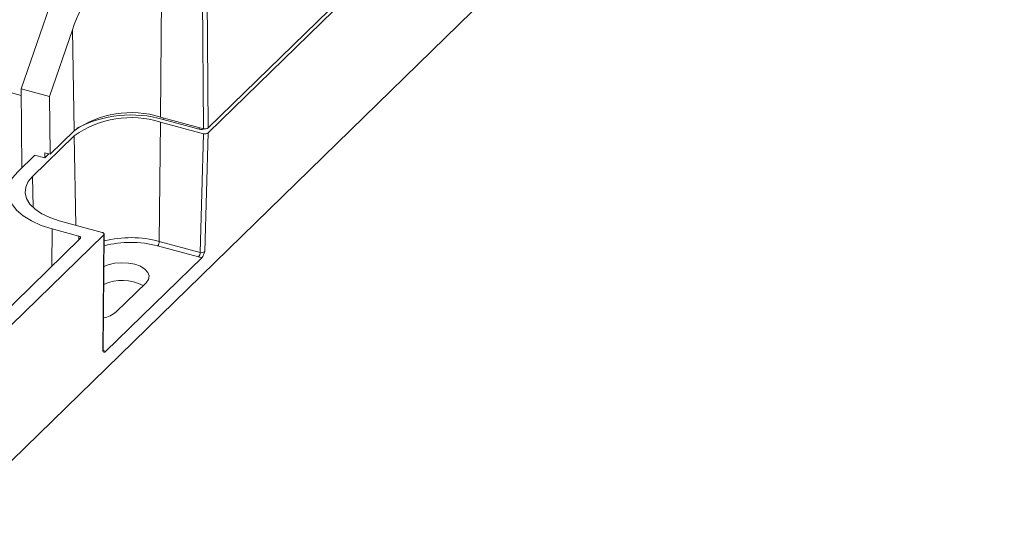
# Model space of a CAD drawing. Header units: millimetres. Extents: x -35 to 128, y 8 to 131.
# Tile 3 of 6: x 42 to 127, y 9 to 53. Entities that reach past the tile are written whole.
import ezdxf

# ---------------------------------------------------------------- set-up
doc = ezdxf.new("R2010")
doc.units = ezdxf.units.MM

msp = doc.modelspace()

# ---------------------------------------------------------------- linework, layer by layer
at = {"color": 7, "linetype": 'Continuous', "lineweight": 15}
for p, q in [((58.164, 43.032), (126.825, 110.047)), ((35.753, 9.428), (126.495, 97.994)), ((58.16, 43.467), (109.239, 93.321)), ((54.172, 57.564), (54.048, 44.41)), ((42.043, 46.85), (45.453, 56.801)), ((57.755, 43.402), (57.644, 56.62)), ((58.049, 56.728), (58.16, 43.467)), ((12.396, 54.336), (42.048, 46.277)), ((46.449, 51.924), (44.483, 46.187)), ((46.605, 43.225), (46.449, 51.924)), ((44.483, 46.187), (42.043, 46.85)), ((42.1, 40.045), (42.043, 46.85)), ((44.525, 41.194), (44.483, 46.187)), ((54.048, 44.41), (57.755, 43.402)), ((54.277, 44.205), (57.373, 43.364)), ((54.044, 43.977), (53.947, 33.678)), ((57.759, 42.968), (54.044, 43.977)), ((46.613, 42.794), (43.019, 39.286)), ((44.525, 41.194), (46.605, 43.225)), ((57.478, 32.718), (57.759, 42.968)), ((58.164, 43.032), (57.884, 32.792)), ((43.202, 41.12), (41.74, 39.693)), ((43.189, 41.124), (43.188, 41.106)), ((43.189, 41.124), (44.087, 40.88)), ((44.087, 40.88), (44.091, 41.312)), ((44.087, 40.88), (44.434, 41.219)), ((44.091, 41.312), (44.525, 41.194)), ((45.317, 35.459), (49.031, 34.45)), ((35.856, 21.258), (49.157, 34.241)), ((44.705, 34.752), (47.005, 34.127)), ((49.07, 24.189), (49.157, 34.241)), ((49.105, 24.258), (49.191, 34.312)), ((47.13, 33.918), (34.529, 21.619)), ((57.338, 32.329), (53.807, 33.288)), ((53.947, 33.678), (57.478, 32.718)), ((49.309, 24.167), (57.635, 32.293)), ((50.236, 27.596), (52.803, 30.101))]:
    msp.add_line(p, q, dxfattribs=at)
at = {"color": 8, "linetype": 'Continuous', "lineweight": 15}
for p, q in [((54.277, 44.347), (54.277, 44.205)), ((57.373, 43.364), (57.373, 43.506)), ((46.751, 35.069), (46.613, 42.794)), ((43.019, 39.286), (43.068, 36.596)), ((44.705, 34.752), (44.675, 31.522)), ((46.996, 33.787), (47.005, 34.127))]:
    msp.add_line(p, q, dxfattribs=at)
at = {"color": 7, "linetype": 'Continuous', "lineweight": 15, "flags": 128}
for points in [[(41.74, 39.693), (41.298, 39.166), (41.023, 38.61), (40.92, 38.038), (40.991, 37.466), (41.236, 36.906), (41.647, 36.373), (42.216, 35.879), (42.927, 35.437), (43.764, 35.059), (44.705, 34.752)], [(45.317, 35.459), (44.511, 35.727), (43.808, 36.062), (43.229, 36.456), (42.791, 36.895), (42.508, 37.367), (42.388, 37.857), (42.435, 38.35), (42.648, 38.831), (43.019, 39.286)], [(47.005, 34.127), (47.054, 34.11), (47.096, 34.089), (47.129, 34.064), (47.151, 34.036), (47.163, 34.006), (47.164, 33.976), (47.152, 33.946), (47.13, 33.918)], [(49.157, 34.241), (49.177, 34.266), (49.189, 34.292), (49.191, 34.319), (49.185, 34.346), (49.169, 34.371), (49.145, 34.395), (49.114, 34.417), (49.075, 34.435), (49.031, 34.45)], [(52.803, 30.101), (53.011, 30.391), (53.067, 30.699), (52.966, 31.004), (52.715, 31.285), (52.332, 31.523), (51.842, 31.701), (51.279, 31.809), (50.681, 31.838), (50.089, 31.786), (49.544, 31.656), (49.167, 31.504)]]:
    msp.add_lwpolyline(points, dxfattribs=at)
at = {"color": 7, "linetype": 'Continuous', "lineweight": 15}
for centre, radius, start, end in [((56.021, 48.988), 10.011, 117.00909, 162.9462), ((51.526, 36.283), 8.509, 72.76056, 125.33439), ((51.526, 35.863), 8.496, 72.76056, 125.33439), ((51.523, 34.527), 10.062, 74.11119, 117.70387), ((57.605, 44.224), 0.892, 254.90944, 289.59184), ((57.893, 43.844), 0.462, 252.69411, 305.40084), ((57.897, 43.404), 0.458, 252.38574, 305.70921), ((53.334, 33.678), 0.613, 320.49954, 359.94405), ((56.865, 32.719), 0.613, 320.49954, 359.94405), ((57.614, 33.378), 1.085, 255.24254, 271.08826), ((57.608, 33.158), 0.458, 253.54387, 307.01438), ((50.759, 26.575), 3.741, 61.33414, 115.4121), ((48.673, 29.434), 2.413, 280.89568, 310.37404), ((48.936, 23.668), 0.623, 53.20586, 76.20297)]:
    msp.add_arc(centre, radius, start, end, dxfattribs=at)
at = {"color": 8, "linetype": 'Continuous', "lineweight": 15}
for centre, radius, start, end in [((51.475, 24.275), 9.723, 75.26897, 103.61402), ((51.477, 24.406), 9.183, 75.29911, 104.46602), ((49.008, 24.264), 0.0965, 309.73414, 356.85654)]:
    msp.add_arc(centre, radius, start, end, dxfattribs=at)
at = {"color": 7, "linetype": 'Continuous', "lineweight": 15}
for points, knots in [([(57.635, 32.293), (57.684, 32.341), (57.731, 32.421), (57.813, 32.598), (57.848, 32.696), (57.884, 32.792)], [0, 0, 0, 0, 0.5, 0.5, 1, 1, 1, 1]), ([(49.309, 24.167), (49.26, 24.119), (49.215, 24.11), (49.136, 24.13), (49.103, 24.16), (49.07, 24.189)], [0, 0, 0, 0, 0.5, 0.5, 1, 1, 1, 1]), ([(49.124, 24.188), (49.125, 24.187), (49.129, 24.184), (49.109, 24.206), (49.108, 24.24), (49.107, 24.259)], [0, 0, 0, 0, 0.060797, 0.512274, 1, 1, 1, 1])]:
    msp.add_open_spline(points, degree=3, knots=knots, dxfattribs=at)

doc.saveas('drawing.dxf')
